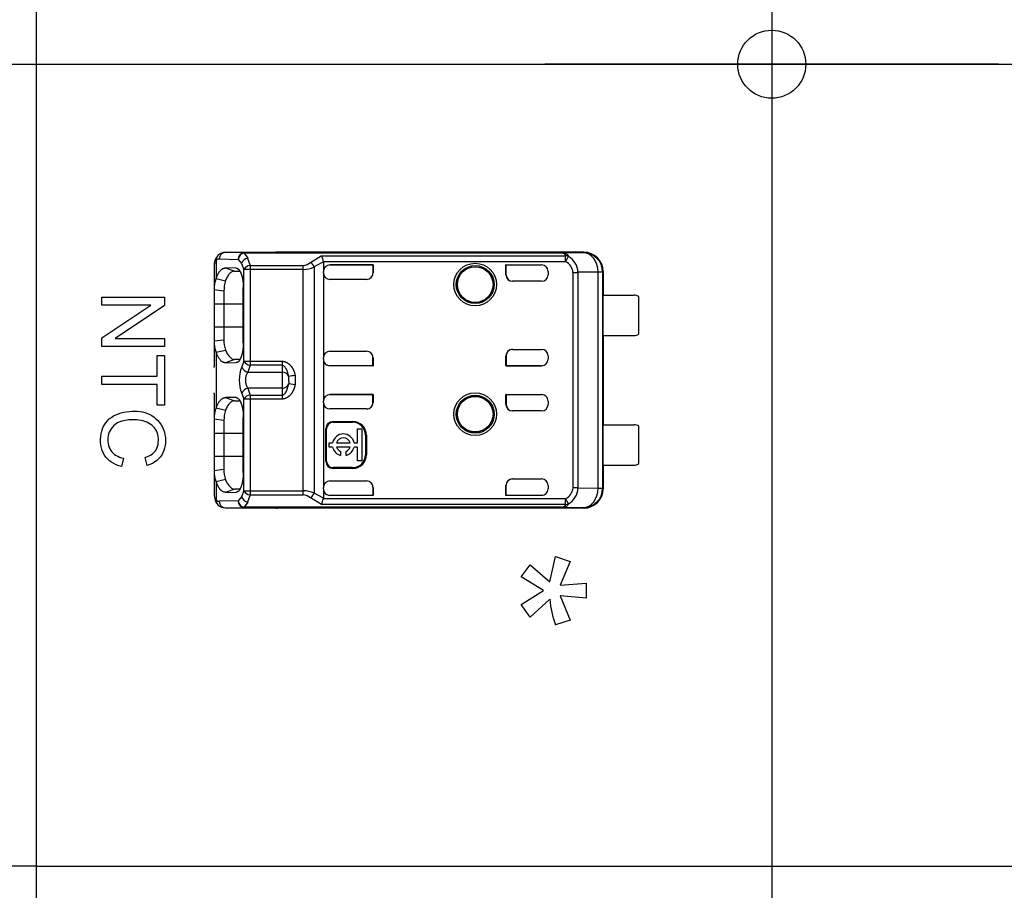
# Model space of a CAD drawing. Header units: millimetres. Extents: x 7 to 819, y 15 to 587.
# Tile 28 of 45: x 489 to 519, y 204 to 231. Entities that reach past the tile are written whole.
import ezdxf
from ezdxf.enums import TextEntityAlignment as Align
from ezdxf.lldxf.tags import DXFTag

# ---------------------------------------------------------------- set-up
doc = ezdxf.new("R2010")
doc.units = ezdxf.units.MM
doc.layers.add('Default', color=7, linetype='Continuous')
doc.layers.add('RECLED_122X50MM_', color=7, linetype='Continuous')
doc.styles.add('SEACAD_Arial', font='arial.ttf')
tags = doc.linetypes.add('CENTER2', pattern=[28.575, 19.05, -3.175, 3.175, -3.175]).pattern_tags.tags
tags[10:11] = [DXFTag(74, 4), DXFTag(75, 0), DXFTag(340, '0'), DXFTag(46, 0.0), DXFTag(50, 0.0), DXFTag(44, 0.0), DXFTag(45, 0.0)]
tags[8:9] = [DXFTag(74, 4), DXFTag(75, 0), DXFTag(340, '0'), DXFTag(46, 0.0), DXFTag(50, 0.0), DXFTag(44, 0.0), DXFTag(45, 0.0)]
tags[6:7] = [DXFTag(74, 4), DXFTag(75, 0), DXFTag(340, '0'), DXFTag(46, 0.0), DXFTag(50, 0.0), DXFTag(44, 0.0), DXFTag(45, 0.0)]
tags[4:5] = [DXFTag(74, 4), DXFTag(75, 0), DXFTag(340, '0'), DXFTag(46, 0.0), DXFTag(50, 0.0), DXFTag(44, 0.0), DXFTag(45, 0.0)]
doc.dimstyles.new('ISO', dxfattribs={"dimtxt": 3.5, "dimasz": 3.5, "dimexe": 1.75, "dimexo": 0, "dimgap": 0.875, "dimtad": 1, "dimtxsty": 'SEACAD_Arial', "dimblk1": '_SE_FILLED', "dimblk2": '_SE_FILLED', "dimsah": 1, "dimcen": 1.75, "dimadec": 0, "dimazin": 0, "dimtfac": 0.5, "dimtdec": 3, "dimtmove": 0, "dimatfit": 3, "dimfxl": 1, "dimarcsym": 0})

# ---------------------------------------------------------------- blocks, each defined once
blk = doc.blocks.new('SEANNOT_GROUP63')
at = {"layer": 'Default', "color": 7, "linetype": 'CENTER2'}
blk.add_line((481.966, 229.57), (618.505, 229.57), dxfattribs=at)
blk = doc.blocks.new('SEANNOT_GROUP64')
at = {"layer": 'Default', "color": 7, "linetype": 'CENTER2'}
for p, q in [((511.889, 236.57), (511.889, 222.57)), ((518.889, 229.57), (504.889, 229.57))]:
    blk.add_line(p, q, dxfattribs=at)
blk = doc.blocks.new('SE7')
at = {"layer": 'RECLED_122X50MM_', "color": 7, "linetype": 'Continuous'}
for p, q in [((489.189, 254.32), (489.189, 204.82)), ((495.613, 223.746), (495.032, 223.76)), ((496.639, 223.76), (495.032, 223.76)), ((495.613, 223.746), (505.401, 223.746)), ((495.613, 223.746), (495.613, 223.741)), ((495.613, 223.742), (495.72, 223.585)), ((505.401, 223.741), (495.613, 223.741)), ((495.719, 223.587), (495.793, 223.361)), ((496.632, 223.76), (496.639, 223.76)), ((506.089, 223.77), (496.639, 223.77)), ((496.639, 223.77), (496.639, 223.76)), ((497.66, 223.456), (497.992, 223.655)), ((497.992, 223.655), (505.529, 223.655)), ((506.072, 223.753), (505.401, 223.746)), ((505.401, 223.741), (505.401, 223.746)), ((505.529, 223.476), (505.529, 223.655)), ((505.61, 223.631), (505.615, 223.641)), ((506.072, 223.753), (506.089, 223.77)), ((494.689, 223.364), (494.689, 222.61)), ((494.749, 223.52), (494.749, 222.964)), ((494.843, 223.56), (495.425, 223.546)), ((495.424, 223.546), (495.531, 223.42)), ((495.531, 223.419), (495.605, 223.236)), ((495.793, 223.361), (497.433, 223.361)), ((495.793, 223.361), (495.793, 223.236)), ((497.433, 223.236), (497.433, 223.361)), ((497.773, 223.313), (497.773, 216.327)), ((505.529, 223.476), (498.054, 223.476)), ((498.056, 223.458), (498.056, 223.175)), ((499.589, 223.375), (498.256, 223.375)), ((498.256, 223.375), (498.256, 223.374)), ((498.256, 223.374), (499.582, 223.374)), ((499.582, 223.374), (499.589, 223.375)), ((499.582, 223.374), (499.582, 223.123)), ((499.589, 223.375), (499.589, 223.13)), ((503.689, 223.07), (503.689, 223.375)), ((503.689, 223.375), (504.789, 223.375)), ((503.696, 223.374), (503.689, 223.375)), ((503.696, 223.07), (503.696, 223.374)), ((503.696, 223.374), (504.789, 223.374)), ((504.789, 223.374), (504.789, 223.375)), ((495.034, 223.283), (495.316, 223.183)), ((495.362, 223.28), (495.034, 223.283)), ((495.316, 223.183), (495.475, 223.181)), ((495.605, 220.404), (495.605, 223.236)), ((495.793, 223.236), (495.605, 223.236)), ((497.433, 223.236), (495.793, 223.236)), ((495.793, 223.236), (495.793, 220.404)), ((497.433, 216.404), (497.433, 223.236)), ((498.056, 223.13), (498.056, 223.175)), ((498.056, 223.13), (498.056, 220.51)), ((498.056, 223.13), (498.056, 223.13)), ((499.582, 223.123), (499.589, 223.13)), ((503.689, 223.07), (503.696, 223.07)), ((504.989, 223.175), (504.989, 223.07)), ((505.757, 216.493), (505.757, 223.147)), ((506.532, 223.153), (505.91, 223.148)), ((505.91, 223.147), (505.91, 216.493)), ((506.672, 223.153), (506.532, 223.153)), ((506.532, 216.487), (506.532, 223.153)), ((506.672, 223.153), (506.674, 223.155)), ((506.672, 223.153), (506.672, 216.487)), ((506.689, 223.17), (506.674, 223.17)), ((506.674, 223.17), (506.674, 223.155)), ((506.689, 223.17), (506.689, 222.445)), ((494.749, 222.962), (495.031, 222.89)), ((499.389, 222.93), (498.256, 222.93)), ((504.789, 222.87), (503.889, 222.87)), ((491.215, 222.137), (491.215, 222.384)), ((491.215, 222.384), (493.149, 222.384)), ((493.149, 222.384), (493.149, 222.121)), ((494.988, 222.571), (494.689, 222.611)), ((494.689, 222.611), (494.689, 222.17)), ((494.988, 222.571), (494.988, 222.17)), ((495.584, 220.971), (495.584, 222.671)), ((506.687, 221.195), (506.687, 222.445)), ((506.687, 222.445), (507.639, 222.445)), ((507.789, 221.245), (507.789, 222.395)), ((491.215, 221.123), (492.734, 222.137)), ((492.734, 222.137), (491.215, 222.137)), ((493.149, 222.121), (491.63, 221.106)), ((494.988, 222.17), (494.689, 222.17)), ((494.689, 222.17), (494.689, 221.47)), ((495.584, 222.17), (494.988, 222.17)), ((494.988, 222.17), (494.988, 221.47)), ((494.689, 221.47), (494.689, 221.029)), ((494.689, 221.47), (494.988, 221.47)), ((494.988, 221.47), (494.988, 221.069)), ((494.988, 221.47), (495.584, 221.47)), ((506.687, 221.195), (507.639, 221.195)), ((506.689, 221.195), (506.689, 218.445)), ((491.215, 220.86), (491.215, 221.123)), ((493.149, 220.86), (491.215, 220.86)), ((491.63, 221.106), (493.149, 221.106)), ((493.149, 221.106), (493.149, 220.86)), ((494.689, 221.029), (494.988, 221.069)), ((494.689, 221.03), (494.689, 220.241)), ((492.922, 219.945), (492.922, 220.581)), ((492.922, 220.581), (493.149, 220.581)), ((493.149, 220.581), (493.149, 219.05)), ((494.749, 220.679), (495.031, 220.75)), ((494.749, 220.676), (494.749, 218.964)), ((498.256, 220.71), (499.389, 220.71)), ((503.689, 220.264), (503.689, 220.57)), ((503.696, 220.57), (503.689, 220.57)), ((503.696, 220.57), (503.696, 220.266)), ((503.889, 220.77), (504.789, 220.77)), ((504.989, 220.57), (504.989, 220.464)), ((495.316, 220.457), (495.033, 220.357)), ((495.033, 220.357), (495.362, 220.36)), ((495.476, 220.459), (495.316, 220.457)), ((495.605, 220.404), (495.537, 220.231)), ((495.605, 220.404), (495.793, 220.404)), ((495.793, 220.279), (495.725, 220.066)), ((495.793, 220.404), (496.789, 220.404)), ((495.793, 220.404), (495.793, 220.279)), ((496.789, 220.279), (495.793, 220.279)), ((496.789, 220.279), (496.789, 220.404)), ((496.789, 220.066), (496.789, 220.279)), ((498.056, 220.464), (498.056, 220.51)), ((498.056, 220.464), (498.056, 219.175)), ((498.256, 220.266), (498.256, 220.264)), ((499.582, 220.266), (498.256, 220.266)), ((499.589, 220.264), (498.256, 220.264)), ((499.582, 220.266), (499.582, 220.517)), ((499.582, 220.517), (499.589, 220.51)), ((499.582, 220.266), (499.589, 220.264)), ((499.589, 220.51), (499.589, 220.264)), ((503.696, 220.266), (503.689, 220.264)), ((504.789, 220.264), (503.689, 220.264)), ((503.696, 220.266), (504.789, 220.266)), ((504.789, 220.264), (504.789, 220.266)), ((491.215, 219.687), (491.215, 219.945)), ((491.215, 219.945), (492.922, 219.945)), ((494.69, 220.214), (494.689, 220.241)), ((495.725, 220.066), (496.789, 220.066)), ((496.789, 219.574), (496.789, 220.066)), ((497.182, 219.962), (497.182, 219.678)), ((492.922, 219.687), (491.215, 219.687)), ((492.922, 219.05), (492.922, 219.687)), ((496.918, 219.485), (496.986, 219.708)), ((496.989, 219.808), (496.986, 219.932)), ((497.182, 219.678), (496.986, 219.708)), ((496.988, 219.791), (496.989, 219.708)), ((496.989, 219.791), (496.989, 219.808)), ((494.689, 219.399), (494.69, 219.426)), ((494.689, 219.399), (494.689, 218.61)), ((495.537, 219.409), (495.605, 219.236)), ((496.789, 219.574), (495.725, 219.574)), ((495.725, 219.574), (495.793, 219.361)), ((495.793, 219.361), (495.793, 219.236)), ((495.793, 219.361), (496.789, 219.361)), ((496.789, 219.361), (496.789, 219.574)), ((496.789, 219.236), (496.789, 219.361)), ((499.589, 219.375), (498.256, 219.375)), ((498.256, 219.375), (498.256, 219.374)), ((498.256, 219.374), (499.582, 219.374)), ((499.582, 219.374), (499.589, 219.375)), ((499.582, 219.123), (499.582, 219.374)), ((499.589, 219.375), (499.589, 219.13)), ((503.689, 219.07), (503.689, 219.375)), ((503.689, 219.375), (504.789, 219.375)), ((503.696, 219.374), (503.689, 219.375)), ((503.696, 219.374), (503.696, 219.07)), ((503.696, 219.374), (504.789, 219.374)), ((504.789, 219.374), (504.789, 219.375)), ((493.149, 219.05), (492.922, 219.05)), ((495.034, 219.283), (495.316, 219.183)), ((495.362, 219.28), (495.034, 219.283)), ((495.316, 219.183), (495.475, 219.181)), ((495.605, 216.404), (495.605, 219.236)), ((495.793, 219.236), (495.605, 219.236)), ((496.789, 219.236), (495.793, 219.236)), ((495.793, 219.236), (495.793, 216.404)), ((498.056, 219.13), (498.056, 219.175)), ((498.056, 219.13), (498.056, 216.51)), ((499.582, 219.123), (499.589, 219.13)), ((503.689, 219.07), (503.696, 219.07)), ((504.989, 219.175), (504.989, 219.07)), ((494.749, 218.962), (495.031, 218.89)), ((499.389, 218.93), (498.256, 218.93)), ((504.789, 218.87), (503.889, 218.87)), ((494.988, 218.571), (494.689, 218.611)), ((494.689, 218.611), (494.689, 218.17)), ((494.988, 218.571), (494.988, 218.17)), ((495.584, 216.971), (495.584, 218.671)), ((498.356, 218.546), (498.956, 218.546)), ((498.356, 218.546), (498.356, 218.52)), ((498.356, 218.52), (498.956, 218.52)), ((498.956, 218.52), (498.956, 218.546)), ((506.687, 217.195), (506.687, 218.445)), ((506.687, 218.445), (507.639, 218.445)), ((494.988, 218.17), (494.689, 218.17)), ((494.689, 218.17), (494.689, 217.47)), ((495.584, 218.17), (494.988, 218.17)), ((494.988, 218.17), (494.988, 217.47)), ((498.129, 217.32), (498.129, 218.32)), ((498.156, 218.32), (498.129, 218.32)), ((498.156, 217.32), (498.156, 218.32)), ((499.104, 217.888), (499.104, 218.316)), ((499.104, 218.316), (499.237, 218.316)), ((499.237, 218.316), (499.237, 217.328)), ((499.382, 218.12), (499.356, 218.12)), ((499.356, 218.12), (499.356, 217.52)), ((499.382, 218.12), (499.382, 217.52)), ((507.789, 217.245), (507.789, 218.395)), ((498.237, 217.756), (498.237, 217.888)), ((498.237, 217.888), (498.34, 217.888)), ((498.464, 217.888), (498.878, 217.888)), ((499.002, 217.888), (499.104, 217.888)), ((498.34, 217.756), (498.237, 217.756)), ((498.878, 217.756), (498.464, 217.756)), ((498.588, 217.622), (498.588, 217.495)), ((498.754, 217.495), (498.754, 217.622)), ((499.104, 217.756), (499.002, 217.756)), ((499.104, 217.328), (499.104, 217.756)), ((499.356, 217.52), (499.382, 217.52)), ((491.892, 217.411), (491.828, 217.154)), ((492.62, 217.186), (492.561, 217.437)), ((494.689, 217.47), (494.988, 217.47)), ((494.689, 217.47), (494.689, 217.029)), ((494.988, 217.47), (494.988, 217.069)), ((494.988, 217.47), (495.584, 217.47)), ((498.129, 217.32), (498.156, 217.32)), ((499.237, 217.328), (499.104, 217.328)), ((494.689, 217.029), (494.988, 217.069)), ((494.689, 217.03), (494.689, 216.276)), ((498.956, 217.12), (498.356, 217.12)), ((498.356, 217.12), (498.356, 217.094)), ((498.956, 217.094), (498.356, 217.094)), ((498.956, 217.094), (498.956, 217.12)), ((506.687, 217.195), (507.639, 217.195)), ((506.689, 217.195), (506.689, 216.47)), ((495.031, 216.75), (494.749, 216.679)), ((494.749, 216.676), (494.749, 216.12)), ((498.256, 216.71), (499.389, 216.71)), ((503.889, 216.77), (504.789, 216.77)), ((495.316, 216.457), (495.033, 216.357)), ((495.033, 216.357), (495.362, 216.36)), ((495.476, 216.459), (495.316, 216.457)), ((495.605, 216.404), (495.531, 216.22)), ((495.605, 216.404), (495.793, 216.404)), ((495.793, 216.404), (497.433, 216.404)), ((495.793, 216.404), (495.793, 216.279)), ((497.433, 216.279), (497.433, 216.404)), ((498.056, 216.182), (497.773, 216.327)), ((498.056, 216.464), (498.056, 216.51)), ((498.056, 216.51), (498.056, 216.51)), ((498.056, 216.464), (498.056, 216.182)), ((499.582, 216.518), (499.582, 216.266)), ((499.582, 216.518), (499.589, 216.51)), ((499.589, 216.51), (499.589, 216.264)), ((503.689, 216.264), (503.689, 216.57)), ((503.696, 216.57), (503.689, 216.57)), ((503.696, 216.266), (503.696, 216.57)), ((504.989, 216.57), (504.989, 216.464)), ((505.91, 216.492), (506.532, 216.487)), ((506.532, 216.487), (506.672, 216.487)), ((506.674, 216.485), (506.672, 216.487)), ((506.674, 216.485), (506.674, 216.47)), ((506.674, 216.47), (506.689, 216.47)), ((495.425, 216.094), (494.843, 216.08)), ((495.531, 216.22), (495.424, 216.093)), ((495.72, 216.055), (495.613, 215.898)), ((495.793, 216.279), (495.719, 216.053)), ((495.793, 216.279), (497.433, 216.279)), ((497.996, 215.984), (497.66, 216.185)), ((498.056, 216.182), (498.054, 216.164)), ((498.054, 216.164), (505.529, 216.164)), ((498.256, 216.266), (499.582, 216.266)), ((498.256, 216.266), (498.256, 216.264)), ((499.589, 216.264), (498.256, 216.264)), ((499.582, 216.266), (499.589, 216.264)), ((503.696, 216.266), (503.689, 216.264)), ((504.789, 216.264), (503.689, 216.264)), ((503.696, 216.266), (504.789, 216.266)), ((504.789, 216.264), (504.789, 216.266)), ((505.529, 215.985), (505.529, 216.164)), ((505.615, 215.999), (505.529, 216.164)), ((495.032, 215.88), (495.613, 215.894)), ((495.032, 215.88), (496.639, 215.88)), ((495.613, 215.899), (495.613, 215.894)), ((505.405, 215.899), (495.613, 215.899)), ((505.401, 215.894), (495.613, 215.894)), ((496.639, 215.88), (496.632, 215.88)), ((496.639, 215.88), (496.639, 215.87)), ((506.089, 215.87), (496.639, 215.87)), ((505.529, 215.985), (497.996, 215.985)), ((505.401, 215.894), (505.401, 215.899)), ((505.401, 215.894), (506.072, 215.887)), ((506.089, 215.87), (506.072, 215.887)), ((505.038, 213.597), (505.216, 214.374)), ((505.216, 214.374), (505.672, 214.227)), ((505.671, 214.228), (505.362, 213.491)), ((504.16, 213.749), (504.432, 214.124)), ((504.431, 214.123), (505.039, 213.597)), ((504.848, 213.331), (504.159, 213.748)), ((504.16, 212.893), (504.848, 213.33)), ((505.36, 213.492), (506.16, 213.557)), ((506.16, 213.555), (506.16, 213.09)), ((505.039, 213.057), (504.431, 212.51)), ((506.16, 213.089), (505.363, 213.165)), ((505.364, 213.165), (505.672, 212.411)), ((504.432, 212.508), (504.16, 212.893)), ((505.672, 212.412), (505.216, 212.265)), ((489.189, 204.82), (610.589, 204.82))]:
    blk.add_line(p, q, dxfattribs=at)
for centre, radius in [((511.889, 229.57), 1.05), ((502.739, 222.77), 0.657), ((502.739, 222.77), 0.586), ((502.739, 222.77), 0.552), ((502.739, 222.77), 0.55), ((502.739, 218.77), 0.657), ((502.739, 218.77), 0.586), ((502.739, 218.77), 0.552), ((502.739, 218.77), 0.55)]:
    blk.add_circle(centre, radius, dxfattribs=at)
for centre, radius, start, end in [((495.077, 223.392), 0.389, 138.7256, 185.5499), ((494.915, 223.544), 0.167, 132.1309, 188.1826), ((495.033, 223.427), 0.334, 89.1865, 133.9556), ((495.038, 223.565), 0.195, 92.0087, 181.5161), ((495.632, 223.535), 0.207, 95.1634, 176.886), ((497.63, 223.429), 0.427, 6.3282, 31.9727), ((505.537, 223.442), 0.213, 68.684, 92.1305), ((507.429, 222.588), 2.098, 150.1716, 154.9417), ((505.318, 223.128), 0.593, 1.8615, 59.9189), ((506.072, 223.153), 0.6, 0.0044, 89.9972), ((495.772, 223.338), 0.254, 101.8825, 161.2489), ((495.822, 223.114), 0.249, 96.7449, 150.7545), ((497.413, 223.728), 0.368, 273.146, 312.1839), ((497.423, 224.065), 0.829, 270.6971, 294.9694), ((498.541, 222.16), 1.386, 110.5133, 123.6746), ((505.367, 223.121), 0.39, 3.7903, 65.5152), ((504.789, 223.07), 0.2, 270, 0), ((505.792, 238.969), 15.822, 269.8734, 270.4283), ((495.439, 222.664), 0.753, 156.4762, 184.0959), ((496.131, 222.581), 1.143, 164.232, 180.5091), ((507.639, 222.195), 0.25, 53.1301, 90), ((507.639, 221.445), 0.25, 270, 306.8699), ((495.44, 220.977), 0.754, 175.9429, 203.5178), ((495.981, 221.039), 0.994, 178.2676, 197.0336), ((504.789, 220.57), 0.2, 0, 90), ((495.822, 220.526), 0.249, 209.2525, 263.2419), ((496.561, 219.82), 1.103, 158.1482, 201.8519), ((495.778, 220.317), 0.256, 199.6387, 258.0335), ((497.945, 214.269), 5.744, 97.6278, 99.6123), ((495.778, 219.323), 0.256, 101.966, 160.3614), ((495.822, 219.114), 0.249, 96.7563, 150.7508), ((504.789, 219.07), 0.2, 270, 0), ((495.44, 218.664), 0.753, 156.4965, 184.0897), ((496.131, 218.581), 1.143, 164.2319, 180.5087), ((498.356, 218.32), 0.226, 90, 180), ((498.356, 218.32), 0.2, 90, 180), ((498.956, 218.12), 0.426, 0, 90), ((498.956, 218.12), 0.4, 0, 90), ((507.639, 218.195), 0.25, 53.1301, 90), ((498.671, 217.822), 0.337, 11.3273, 168.6727), ((498.671, 217.822), 0.217, 17.7847, 162.2153), ((498.671, 217.822), 0.337, 191.3273, 255.7958), ((498.671, 217.822), 0.217, 197.7847, 247.568), ((498.671, 217.822), 0.337, 284.2042, 348.6727), ((498.671, 217.822), 0.217, 292.432, 342.2153), ((498.956, 217.52), 0.4, 270, 0), ((498.956, 217.52), 0.426, 270, 0), ((498.356, 217.32), 0.226, 180, 270), ((498.356, 217.32), 0.2, 180, 270), ((507.639, 217.445), 0.25, 270, 306.8699), ((495.442, 216.977), 0.755, 175.9562, 203.5038), ((495.982, 217.039), 0.995, 178.278, 197.0155), ((504.789, 216.57), 0.2, 0, 90), ((495.822, 216.526), 0.249, 209.2436, 263.2579), ((497.422, 215.573), 0.832, 65.069, 89.2656), ((497.398, 216.509), 0.417, 308.8785, 334.1068), ((505.368, 216.518), 0.39, 294.4383, 356.2585), ((505.329, 216.504), 0.581, 299.457, 358.8399), ((505.792, 200.712), 15.781, 89.5705, 90.1268), ((506.072, 216.487), 0.6, 270.004, 359.9956), ((495.08, 216.249), 0.391, 174.661, 225.2491), ((494.915, 216.096), 0.168, 171.8708, 227.8742), ((495.038, 216.074), 0.195, 178.4846, 267.9947), ((495.632, 216.105), 0.207, 183.114, 264.8372), ((495.781, 216.313), 0.266, 200.2713, 256.613), ((497.414, 215.913), 0.366, 47.8736, 87.0003), ((497.227, 216.332), 0.844, 335.6621, 348.4704), ((505.538, 216.198), 0.213, 267.5509, 291.0364), ((495.033, 216.214), 0.334, 226.0973, 270.7932), ((508.732, 213.467), 3.716, 186.331, 198.8853)]:
    blk.add_arc(centre, radius, start, end, dxfattribs=at)
for centre, major_axis, ratio, start_param, end_param in [((495.613, 223.546), (-0.005, -0.2), 0.939661, 3.166998, 4.734916), ((496.639, 223.17), (0, -0.6), 0.999962, 3.141593, 3.321418), ((506.072, 223.153), (0.006, -0.6), 0.766027, 1.562157, 3.128038), ((506.089, 223.17), (-0.424, -0.424), 0.999924, 2.356207, 3.926956), ((494.841, 222.66), (0, -0.9), 0.34204, 3.132956, 3.443003), ((498.256, 223.175), (0, -0.2), 0.999994, 3.141593, 4.712389), ((498.256, 223.174), (0, -0.2), 0.999994, 3.141593, 4.712389), ((504.789, 223.175), (0, -0.2), 0.999994, 1.570796, 3.141593), ((504.789, 223.174), (0, -0.2), 0.999994, 1.57081, 3.141593), ((498.256, 223.13), (0, -0.2), 0.999848, 4.712389, 6.283185), ((499.389, 223.13), (-0.141, -0.141), 0.999695, 0.785246, 2.356347), ((499.382, 223.123), (-0.141, -0.141), 0.999695, 1.570796, 2.356347), ((503.889, 223.07), (0.2, 0), 0.999848, 3.141593, 4.712389), ((503.896, 223.07), (0.2, 0), 0.999848, 3.141593, 4.712389), ((498.256, 220.51), (0, 0.2), 0.999848, 0, 1.570796), ((499.389, 220.51), (-0.141, 0.141), 0.999695, 3.926838, 5.497939), ((499.382, 220.517), (-0.141, 0.141), 0.999695, 3.926838, 4.712389), ((503.889, 220.57), (0.2, 0), 0.999848, 1.570796, 3.141593), ((503.896, 220.57), (0.2, 0), 0.999848, 1.570796, 3.141593), ((498.256, 220.466), (0, 0.2), 0.999994, 1.570796, 3.141593), ((498.256, 220.464), (0, 0.2), 0.999994, 1.570796, 3.141593), ((504.789, 220.466), (0, 0.2), 0.999994, 3.141593, 4.712389), ((504.789, 220.464), (0, 0.2), 0.999994, 3.141593, 4.712389), ((496.789, 219.902), (-0.2, 0), 0.821429, 3.324108, 4.712389), ((496.789, 219.738), (0.2, 0), 0.821429, 4.712389, 6.100671), ((498.256, 219.175), (0, -0.2), 0.999994, 3.141593, 4.712389), ((498.256, 219.174), (0, -0.2), 0.999994, 3.141593, 4.712389), ((504.789, 219.175), (0, -0.2), 0.999994, 1.570796, 3.141593), ((504.789, 219.174), (0, -0.2), 0.999994, 1.570796, 3.141593), ((498.256, 219.13), (0, -0.2), 0.999848, 4.712389, 6.283185), ((499.389, 219.13), (-0.141, -0.141), 0.999695, 0.785246, 2.356347), ((499.382, 219.123), (-0.141, -0.141), 0.999695, 1.570796, 2.356347), ((503.889, 219.07), (0.2, 0), 0.999848, 3.141593, 4.712389), ((503.896, 219.07), (0.2, 0), 0.999848, 3.141593, 4.712389), ((498.256, 216.51), (0, 0.2), 0.999848, 0, 1.570796), ((499.389, 216.51), (-0.141, 0.141), 0.999695, 3.926839, 5.497939), ((499.382, 216.517), (-0.141, 0.141), 0.999695, 3.932239, 4.712389), ((503.889, 216.57), (0.2, 0), 0.999848, 1.570796, 3.141593), ((503.896, 216.57), (0.2, 0), 0.999848, 1.570796, 3.141593), ((498.256, 216.466), (0, 0.2), 0.999994, 1.570796, 3.141593), ((498.256, 216.464), (0, 0.2), 0.999994, 1.570796, 3.141593), ((504.789, 216.466), (0, 0.2), 0.999994, 3.141593, 4.712375), ((504.789, 216.464), (0, 0.2), 0.999994, 3.141593, 4.712389), ((506.072, 216.487), (-0.006, -0.6), 0.766027, 0.013567, 1.579437), ((506.089, 216.47), (-0.424, 0.424), 0.999924, 2.35623, 3.926978), ((494.842, 216.982), (0.001, 0.902), 0.342128, 2.840923, 3.150345), ((495.613, 216.094), (0.005, -0.2), 0.939661, 4.689874, 6.25773), ((496.639, 216.47), (0, -0.6), 0.999962, 6.103357, 6.283185)]:
    blk.add_ellipse(centre, major_axis=major_axis, ratio=ratio, start_param=start_param, end_param=end_param, dxfattribs=at)
for points, degree, knots in [([(505.401, 223.746), (505.416, 223.746), (505.444, 223.745), (505.482, 223.74), (505.515, 223.732), (505.551, 223.718), (505.586, 223.691), (505.604, 223.659), (505.615, 223.641)], 3, [0, 0, 0, 0, 0.122213, 0.238697, 0.352336, 0.466228, 0.688748, 1, 1, 1, 1]), ([(505.529, 223.655), (505.527, 223.667), (505.523, 223.688), (505.506, 223.711), (505.481, 223.726), (505.446, 223.737), (505.416, 223.74), (505.401, 223.741)], 3, [0, 0, 0, 0, 0.264912, 0.488067, 0.676456, 0.841557, 1, 1, 1, 1]), ([(494.749, 223.52), (494.741, 223.513), (494.725, 223.499), (494.708, 223.473), (494.697, 223.441), (494.69, 223.406), (494.689, 223.378), (494.689, 223.364)], 3, [0, 0, 0, 0, 0.206395, 0.408543, 0.607471, 0.804252, 1, 1, 1, 1]), ([(495.316, 223.182), (495.302, 223.182), (495.275, 223.18), (495.236, 223.165), (495.199, 223.141), (495.151, 223.097), (495.094, 223.022), (495.052, 222.935), (495.031, 222.892)], 3, [0, 0, 0, 0, 0.131621, 0.259651, 0.384099, 0.504973, 0.752584, 1, 1, 1, 1]), ([(495.362, 223.281), (495.455, 223.273), (495.519, 223.098), (495.584, 222.925), (495.585, 222.671)], 2, [0, 0, 0, 0.5, 0.5, 1, 1, 1]), ([(495.584, 220.971), (495.584, 220.724), (495.52, 220.543), (495.456, 220.36), (495.362, 220.36)], 2, [0, 0, 0, 0.5, 0.5, 1, 1, 1]), ([(495.031, 220.748), (495.041, 220.727), (495.062, 220.682), (495.096, 220.623), (495.134, 220.568), (495.175, 220.522), (495.219, 220.486), (495.266, 220.461), (495.299, 220.459), (495.316, 220.458)], 3, [0, 0, 0, 0, 0.119189, 0.246257, 0.381214, 0.524065, 0.674813, 0.833459, 1, 1, 1, 1]), ([(496.789, 220.404), (496.937, 220.391), (497.043, 220.27), (497.093, 220.213), (497.129, 220.133), (497.165, 220.056), (497.182, 219.962)], 2, [0, 0, 0, 0.5, 0.5, 0.75, 0.75, 1, 1, 1]), ([(496.986, 219.932), (496.982, 219.957), (496.975, 220.006), (496.952, 220.079), (496.925, 220.144), (496.895, 220.2), (496.862, 220.24), (496.827, 220.268), (496.801, 220.275), (496.789, 220.279)], 3, [0, 0, 0, 0, 0.180622, 0.363866, 0.549849, 0.69593, 0.816556, 0.915955, 1, 1, 1, 1]), ([(495.725, 220.066), (495.716, 220.056), (495.699, 220.035), (495.679, 219.995), (495.663, 219.95), (495.653, 219.901), (495.648, 219.849), (495.648, 219.796), (495.653, 219.743), (495.663, 219.693), (495.679, 219.647), (495.699, 219.606), (495.716, 219.584), (495.725, 219.574)], 3, [0, 0, 0, 0, 0.095482, 0.187791, 0.277611, 0.365684, 0.452798, 0.539767, 0.627407, 0.716518, 0.80786, 0.90214, 1, 1, 1, 1]), ([(497.182, 219.678), (497.146, 219.489), (497.041, 219.368), (496.991, 219.311), (496.926, 219.276), (496.863, 219.242), (496.789, 219.236)], 2, [0, 0, 0, 0.5, 0.5, 0.75, 0.75, 1, 1, 1]), ([(496.789, 219.361), (496.797, 219.362), (496.813, 219.364), (496.835, 219.376), (496.861, 219.397), (496.89, 219.433), (496.908, 219.466), (496.918, 219.485)], 3, [0, 0, 0, 0, 0.116292, 0.245911, 0.39736, 0.643352, 1, 1, 1, 1]), ([(495.316, 219.182), (495.302, 219.182), (495.275, 219.18), (495.236, 219.165), (495.199, 219.141), (495.151, 219.097), (495.094, 219.022), (495.052, 218.935), (495.031, 218.892)], 3, [0, 0, 0, 0, 0.131621, 0.259651, 0.384099, 0.504973, 0.752584, 1, 1, 1, 1]), ([(495.362, 219.281), (495.455, 219.273), (495.519, 219.098), (495.584, 218.925), (495.585, 218.671)], 2, [0, 0, 0, 0.5, 0.5, 1, 1, 1]), ([(491.828, 217.154), (491.588, 217.216), (491.323, 217.389), (491.17, 217.803), (491.187, 218.183), (491.276, 218.45), (491.574, 218.768), (492.157, 218.908), (492.8, 218.798), (493.228, 218.247), (493.177, 217.52), (492.849, 217.254), (492.62, 217.186)], 3, [0, 0, 0, 0, 0.125, 0.1875, 0.25, 0.3125, 0.375, 0.5, 0.625, 0.75, 0.875, 1, 1, 1, 1]), ([(492.561, 217.437), (492.741, 217.495), (492.976, 217.665), (492.984, 218.241), (492.644, 218.568), (492.183, 218.614), (491.886, 218.571), (491.595, 218.475), (491.346, 218.116), (491.446, 217.602), (491.711, 217.45), (491.892, 217.411)], 3, [0, 0, 0, 0, 0.125, 0.25, 0.375, 0.5, 0.5625, 0.625, 0.75, 0.875, 1, 1, 1, 1]), ([(495.584, 216.971), (495.584, 216.724), (495.52, 216.543), (495.456, 216.36), (495.362, 216.36)], 2, [0, 0, 0, 0.5, 0.5, 1, 1, 1]), ([(495.033, 216.358), (494.954, 216.357), (494.878, 216.442), (494.805, 216.525), (494.75, 216.676)], 2, [0, 0, 0, 0.500227, 0.500227, 1, 1, 1]), ([(495.031, 216.748), (495.041, 216.727), (495.062, 216.682), (495.096, 216.623), (495.134, 216.568), (495.175, 216.522), (495.219, 216.486), (495.266, 216.461), (495.299, 216.459), (495.316, 216.458)], 3, [0, 0, 0, 0, 0.119171, 0.246227, 0.381178, 0.524029, 0.674783, 0.833441, 1, 1, 1, 1]), ([(494.689, 216.276), (494.69, 216.259), (494.691, 216.224), (494.702, 216.182), (494.719, 216.146), (494.739, 216.129), (494.749, 216.12)], 3, [0, 0, 0, 0, 0.244606, 0.491396, 0.742515, 1, 1, 1, 1]), ([(505.615, 215.999), (505.607, 215.985), (505.593, 215.96), (505.566, 215.934), (505.534, 215.913), (505.481, 215.897), (505.428, 215.895), (505.401, 215.894)], 3, [0, 0, 0, 0, 0.233305, 0.418726, 0.557587, 0.771407, 1, 1, 1, 1]), ([(505.405, 215.899), (505.415, 215.9), (505.436, 215.902), (505.463, 215.908), (505.485, 215.916), (505.503, 215.927), (505.516, 215.942), (505.525, 215.961), (505.528, 215.976), (505.529, 215.985)], 3, [0, 0, 0, 0, 0.112815, 0.226906, 0.348689, 0.483486, 0.635254, 0.806782, 1, 1, 1, 1])]:
    blk.add_open_spline(points, degree=degree, knots=knots, dxfattribs=at)
blk.add_rational_spline([(497.773, 223.313), (497.746, 223.371), (497.706, 223.423), (497.66, 223.456)], [1.05939443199, 0.980194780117, 0.980201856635, 1.05941566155], degree=3, dxfattribs=at)
for points, degree in [([(498.056, 223.458), (498.056, 223.46), (498.056, 223.464), (498.055, 223.47), (498.055, 223.474), (498.054, 223.476)], 3), ([(494.749, 222.964), (494.866, 223.282), (495.034, 223.282)], 2), ([(495.033, 220.358), (494.867, 220.356), (494.749, 220.676)], 2), ([(494.749, 218.964), (494.866, 219.282), (495.034, 219.282)], 2)]:
    blk.add_open_spline(points, degree=degree, dxfattribs=at)
blk = doc.blocks.new('DMBLK80')
at = {"layer": 'Default', "linetype": 'Continuous'}
for points in [[(515.389, 192.542), (515.389, 193.709), (511.889, 193.125)], [(530.889, 192.542), (534.389, 193.125), (530.889, 193.709)]]:
    blk.add_hatch(color=7, dxfattribs=at).paths.add_polyline_path(points)
at = {"layer": 'Default', "color": 7, "linetype": 'Continuous'}
for p, q in [((534.389, 252.07), (534.389, 191.375)), ((511.889, 229.57), (511.889, 191.375)), ((511.889, 193.125), (534.389, 193.125))]:
    blk.add_line(p, q, dxfattribs=at)
at = {"layer": 'Default', "color": 7, "linetype": 'Continuous', "style": 'SEACAD_Arial'}
blk.add_text('22,5', height=3.5, dxfattribs=at).set_placement((518.346, 197.5), align=Align.TOP_LEFT)
blk = doc.blocks.new('_SE_FILLED')
at = {"color": 0}
blk.add_line((0, 0), (-1, 0), dxfattribs=at)
blk.add_solid([(0, 0), (-1, -0.1665), (-1, 0.1665), (0, 0)], dxfattribs=at)
blk = doc.blocks.new('DMBLK84')
at = {"layer": 'Default', "linetype": 'Continuous'}
for points in [[(492.689, 182.042), (492.689, 183.209), (489.189, 182.625)], [(530.889, 182.042), (534.389, 182.625), (530.889, 183.209)]]:
    blk.add_hatch(color=7, dxfattribs=at).paths.add_polyline_path(points)
at = {"layer": 'Default', "color": 7, "linetype": 'Continuous'}
for p, q in [((534.389, 229.57), (534.389, 180.875)), ((489.189, 204.82), (489.189, 180.875)), ((489.189, 182.625), (534.389, 182.625))]:
    blk.add_line(p, q, dxfattribs=at)
at = {"layer": 'Default', "color": 7, "linetype": 'Continuous', "style": 'SEACAD_Arial'}
blk.add_text('45,2', height=3.5, dxfattribs=at).set_placement((506.996, 187), align=Align.TOP_LEFT)
blk = doc.blocks.new('DMBLK87')
at = {"layer": 'Default', "linetype": 'Continuous'}
for points in [[(472.551, 250.82), (473.717, 250.82), (473.134, 254.32)], [(472.551, 208.32), (473.134, 204.82), (473.717, 208.32)]]:
    blk.add_hatch(color=7, dxfattribs=at).paths.add_polyline_path(points)
at = {"layer": 'Default', "color": 7, "linetype": 'Continuous'}
for p, q in [((489.189, 254.32), (471.384, 254.32)), ((473.134, 254.32), (473.134, 204.82)), ((489.189, 204.82), (471.384, 204.82))]:
    blk.add_line(p, q, dxfattribs=at)
at = {"layer": 'Default', "color": 7, "linetype": 'Continuous', "style": 'SEACAD_Arial'}
blk.add_text('49,5', height=3.5, rotation=90, dxfattribs=at).set_placement((468.759, 224.776), align=Align.TOP_LEFT)
blk = doc.blocks.new('DMBLK92')
at = {"layer": 'Default', "linetype": 'Continuous'}
for points in [[(492.689, 171.542), (492.689, 172.709), (489.189, 172.125)], [(607.089, 171.542), (610.589, 172.125), (607.089, 172.709)]]:
    blk.add_hatch(color=7, dxfattribs=at).paths.add_polyline_path(points)
at = {"layer": 'Default', "color": 7, "linetype": 'Continuous'}
for p, q in [((489.189, 204.82), (489.189, 170.375)), ((610.589, 204.82), (610.589, 170.375)), ((489.189, 172.125), (610.589, 172.125))]:
    blk.add_line(p, q, dxfattribs=at)
at = {"layer": 'Default', "color": 7, "linetype": 'Continuous', "style": 'SEACAD_Arial'}
blk.add_text('121,4', height=3.5, dxfattribs=at).set_placement((543.726, 176.5), align=Align.TOP_LEFT)

msp = doc.modelspace()

# ---------------------------------------------------------------- block references
at = {"layer": 'Default'}
for name in ['SE7', 'SEANNOT_GROUP64', 'SEANNOT_GROUP63']:
    msp.add_blockref(name, (0, 0), dxfattribs=at)

# ---------------------------------------------------------------- dimensions: what is measured, and where the dimension line sits
at = {"layer": 'Default', "color": 7, "linetype": 'Continuous'}
for base, p1, p2, angle, picture, middle in [((473.134, 254.32), (489.189, 254.32), (489.189, 204.82), 270, 'DMBLK87', (473.134, 229.57)), ((489.189, 172.125), (489.189, 204.82), (610.589, 204.82), 0, 'DMBLK92', (549.889, 172.125))]:
    dim = msp.add_linear_dim(base=base, p1=p1, p2=p2, angle=angle, text='\\A1;<> ', dimstyle='ISO', dxfattribs=at)
    dim.commit()
    dim.dimension.update_dxf_attribs({"geometry": picture, "text_midpoint": middle, "dimtype": 161})
for base, p1, p2, picture, middle in [((534.389, 193.125), (511.889, 229.57), (534.389, 252.07), 'DMBLK80', (523.139, 193.125)), ((534.389, 182.625), (489.189, 204.82), (534.389, 229.57), 'DMBLK84', (511.789, 182.625))]:
    dim = msp.add_linear_dim(base=base, p1=p1, p2=p2, text='\\A1;<> ', dimstyle='ISO', dxfattribs=at)
    dim.commit()
    dim.dimension.update_dxf_attribs({"geometry": picture, "text_midpoint": middle, "dimtype": 160})

doc.saveas('drawing.dxf')
